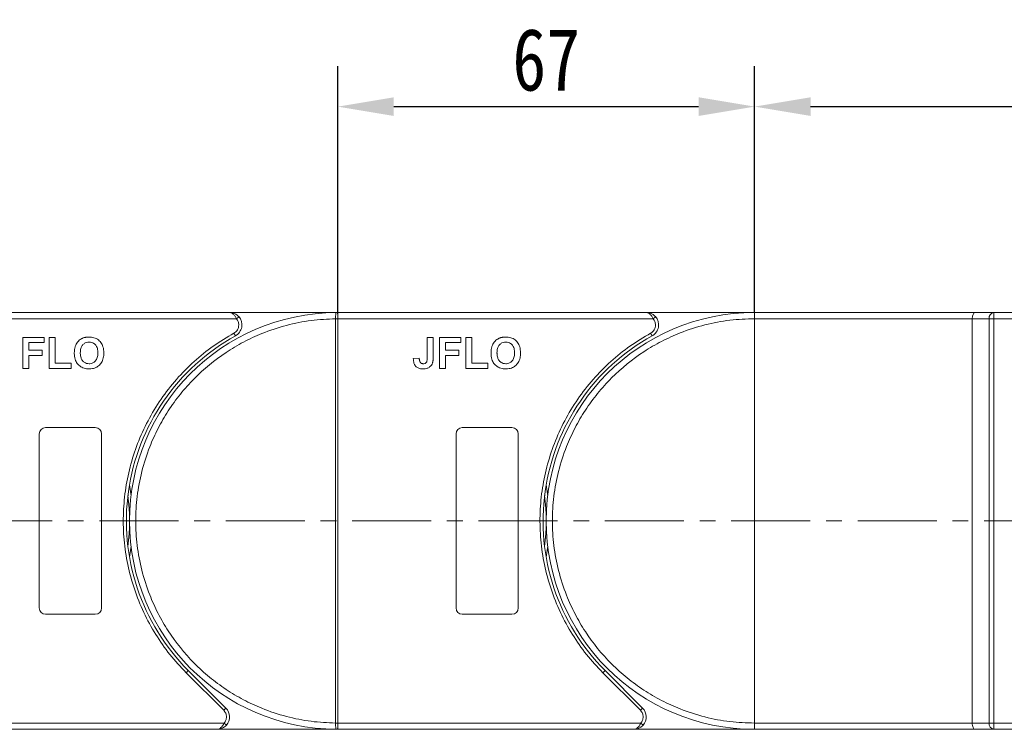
# Model space of a CAD drawing. Header units: millimetres. Extents: x -1004 to 529, y -22 to 1052.
# Tile 36 of 78: x -288 to -130, y 708 to 822. Entities that reach past the tile are written whole.
import ezdxf

# ---------------------------------------------------------------- set-up
doc = ezdxf.new("R2010")
doc.units = ezdxf.units.MM
doc.linetypes.add('CENTERX2', pattern=[20.32, 12.7, -2.54, 2.54, -2.54])
doc.styles.get("Standard").update_dxf_attribs({"font": '仿宋_GB2312.ttf', "width": 0.8})
doc.dimstyles.new('副本 ISO-45.1', dxfattribs={"dimtxt": 10, "dimasz": 9, "dimexe": 6.5, "dimexo": 0.625, "dimgap": 2.5, "dimtad": 1, "dimdsep": 46, "dimtxsty": 'Standard', "dimcen": 2.5, "dimadec": 0, "dimazin": 0, "dimtfac": 1, "dimtmove": 0, "dimatfit": 3, "dimfxl": 0, "dimarcsym": 0})

# ---------------------------------------------------------------- blocks, each defined once
blk = doc.blocks.new('*D3227')
at = {"color": 0, "lineweight": -2}
for p, q in [((-170.23, 775.18), (-170.23, 814.66)), ((-76.23, 772.68), (-76.23, 814.66)), ((-161.23, 808.16), (-85.23, 808.16))]:
    blk.add_line(p, q, dxfattribs=at)
at = {"color": 0, "lineweight": 9}
for points in [[(-161.23, 809.66), (-161.23, 806.66), (-170.23, 808.16)], [(-85.23, 809.66), (-85.23, 806.66), (-76.23, 808.16)]]:
    blk.add_solid(points, dxfattribs=at)
at = {"layer": 'Defpoints', "color": 0, "lineweight": 9}
for p in [(-76.23, 808.16), (-170.23, 774.56), (-76.23, 772.06)]:
    blk.add_point(p, dxfattribs=at)
at = {"color": 0, "lineweight": 9, "insert": (-123.23, 815.66), "char_height": 10, "attachment_point": 5}
blk.add_mtext('94', dxfattribs=at)
blk = doc.blocks.new('*D3228')
at = {"color": 0, "lineweight": -2}
for p, q in [((-237.23, 774.83), (-237.23, 814.66)), ((-170.23, 775.18), (-170.23, 814.66)), ((-228.23, 808.16), (-179.23, 808.16))]:
    blk.add_line(p, q, dxfattribs=at)
at = {"color": 0, "lineweight": 9}
for points in [[(-228.23, 809.66), (-228.23, 806.66), (-237.23, 808.16)], [(-179.23, 809.66), (-179.23, 806.66), (-170.23, 808.16)]]:
    blk.add_solid(points, dxfattribs=at)
at = {"layer": 'Defpoints', "color": 0, "lineweight": 9}
for p in [(-170.23, 808.16), (-237.23, 774.21), (-170.23, 774.56)]:
    blk.add_point(p, dxfattribs=at)
at = {"color": 0, "lineweight": 9, "insert": (-203.73, 815.66), "char_height": 10, "attachment_point": 5}
blk.add_mtext('67', dxfattribs=at)

msp = doc.modelspace()

# ---------------------------------------------------------------- linework, layer by layer
at = {"color": 7, "linetype": 'Continuous', "lineweight": 15}
for p, q in [((-254.66, 775.06), (-304.232, 775.06)), ((-237.232, 775.06), (-254.66, 775.06)), ((-253.542, 774.06), (-253.169, 774.393)), ((-237.466, 775.059), (-237.232, 775.06)), ((-187.66, 775.06), (-237.232, 775.06)), ((-170.232, 775.06), (-187.66, 775.06)), ((-186.542, 774.06), (-186.169, 774.393)), ((-134.772, 775.06), (-170.232, 775.06)), ((-131.772, 775.06), (-134.772, 775.06)), ((-131.772, 775.06), (-131.772, 774.06)), ((-79.232, 775.06), (-131.772, 775.06)), ((-304.232, 774.06), (-253.542, 774.06)), ((-237.582, 774.058), (-237.582, 774.061)), ((-237.582, 709.062), (-237.582, 774.058)), ((-237.582, 774.058), (-237.232, 774.058)), ((-237.232, 774.06), (-186.542, 774.06)), ((-237.232, 774.058), (-237.232, 709.062)), ((-170.232, 709.06), (-170.232, 774.06)), ((-170.232, 774.06), (-135.232, 774.06)), ((-135.232, 774.06), (-132.531, 774.06)), ((-135.232, 774.06), (-135.232, 709.06)), ((-132.531, 709.06), (-132.531, 774.06)), ((-132.531, 774.06), (-131.772, 774.06)), ((-131.772, 774.06), (-79.232, 774.06)), ((-131.772, 774.06), (-131.772, 709.06)), ((-287.873, 771.06), (-284.475, 771.06)), ((-287.873, 766.06), (-287.873, 771.06)), ((-284.475, 771.06), (-284.475, 770.226)), ((-283.642, 771.06), (-282.68, 771.06)), ((-283.642, 766.06), (-283.642, 771.06)), ((-282.68, 771.06), (-282.68, 766.893)), ((-253.692, 771.31), (-253.934, 771.747)), ((-222.86, 767.823), (-222.86, 771.06)), ((-222.86, 771.06), (-221.898, 771.06)), ((-221.898, 771.06), (-221.898, 767.908)), ((-220.873, 766.06), (-220.873, 771.06)), ((-220.873, 771.06), (-217.475, 771.06)), ((-217.475, 771.06), (-217.475, 770.226)), ((-216.642, 766.06), (-216.642, 771.06)), ((-216.642, 771.06), (-215.68, 771.06)), ((-215.68, 771.06), (-215.68, 766.893)), ((-186.692, 771.31), (-186.934, 771.747)), ((-284.475, 770.226), (-286.911, 770.226)), ((-286.911, 770.226), (-286.911, 769.008)), ((-217.475, 770.226), (-219.911, 770.226)), ((-219.911, 770.226), (-219.911, 769.008)), ((-286.911, 769.008), (-284.796, 769.008)), ((-284.796, 768.175), (-286.911, 768.175)), ((-286.911, 768.175), (-286.911, 766.06)), ((-284.796, 769.008), (-284.796, 768.175)), ((-219.911, 769.008), (-217.796, 769.008)), ((-219.911, 768.175), (-219.911, 766.06)), ((-217.796, 768.175), (-219.911, 768.175)), ((-217.796, 769.008), (-217.796, 768.175)), ((-282.68, 766.893), (-280.116, 766.893)), ((-280.116, 766.893), (-280.116, 766.06)), ((-224.142, 767.726), (-225.104, 767.662)), ((-215.68, 766.893), (-213.116, 766.893)), ((-213.116, 766.893), (-213.116, 766.06)), ((-286.911, 766.06), (-287.873, 766.06)), ((-280.116, 766.06), (-283.642, 766.06)), ((-219.911, 766.06), (-220.873, 766.06)), ((-213.116, 766.06), (-216.642, 766.06)), ((-285.232, 727.56), (-285.232, 755.56)), ((-284.232, 756.56), (-276.232, 756.56)), ((-275.232, 755.56), (-275.232, 727.56)), ((-218.232, 727.56), (-218.232, 755.56)), ((-217.232, 756.56), (-209.232, 756.56)), ((-208.232, 755.56), (-208.232, 727.56)), ((-276.232, 726.56), (-284.232, 726.56)), ((-209.232, 726.56), (-217.232, 726.56)), ((-261.627, 717.164), (-261.273, 717.518)), ((-255.583, 711.12), (-261.627, 717.164)), ((-255.229, 711.474), (-261.273, 717.518)), ((-194.627, 717.164), (-194.273, 717.518)), ((-188.583, 711.12), (-194.627, 717.164)), ((-188.229, 711.474), (-194.273, 717.518)), ((-255.583, 711.12), (-255.229, 711.474)), ((-188.583, 711.12), (-188.229, 711.474)), ((-255.525, 709.06), (-304.232, 709.06)), ((-304.232, 708.06), (-256.643, 708.06)), ((-256.643, 708.06), (-237.232, 708.06)), ((-255.153, 708.726), (-255.525, 709.06)), ((-237.232, 709.062), (-237.582, 709.062)), ((-237.582, 709.059), (-237.582, 709.062)), ((-237.232, 708.06), (-237.466, 708.06)), ((-188.525, 709.06), (-237.232, 709.06)), ((-237.232, 708.06), (-189.643, 708.06)), ((-189.643, 708.06), (-170.232, 708.06)), ((-188.153, 708.726), (-188.525, 709.06)), ((-135.232, 709.06), (-170.232, 709.06)), ((-170.232, 708.06), (-134.772, 708.06)), ((-132.531, 709.06), (-135.232, 709.06)), ((-134.772, 708.06), (-131.772, 708.06)), ((-131.772, 709.06), (-132.531, 709.06)), ((-79.232, 709.06), (-131.772, 709.06)), ((-131.772, 708.06), (-131.772, 709.06)), ((-131.772, 708.06), (-79.232, 708.06))]:
    msp.add_line(p, q, dxfattribs=at)
at = {"color": 1, "linetype": 'CENTERX2', "lineweight": 13}
msp.add_line((-59.666, 741.56), (-371.232, 741.56), dxfattribs=at)
at = {"color": 7, "linetype": 'Continuous', "lineweight": 15, "flags": 128}
for points in [[(-270.732, 747.369), (-270.513, 745.926), (-270.48, 745.66)], [(-203.732, 747.369), (-203.513, 745.926), (-203.48, 745.66)], [(-270.48, 737.459), (-270.513, 737.193), (-270.732, 735.75)], [(-203.48, 737.459), (-203.513, 737.193), (-203.732, 735.75)]]:
    msp.add_lwpolyline(points, dxfattribs=at)
at = {"color": 7, "linetype": 'Continuous', "lineweight": 15}
for centre, radius, start, end in [((-237.232, 741.56), 33.5, 90.40019, 269.59981), ((-254.66, 773.06), 2, 298.95502, 41.81031), ((-237.468, 774.764), 0.295, 36.63988, 89.46164), ((-170.232, 741.56), 33.5, 90, 270), ((-187.66, 773.06), 2, 298.95502, 41.81031), ((-131.632, 774.166), 0.905, 98.86498, 186.71937), ((-237.494, 743.877), 30.184, 89.50169, 90.1661), ((-237.232, 741.56), 34, 118.95502, 225), ((-170.232, 741.56), 34, 118.95502, 225), ((-284.232, 755.56), 1, 90, 180), ((-276.232, 755.56), 1, 0, 90), ((-217.232, 755.56), 1, 90, 180), ((-209.232, 755.56), 1, 0, 90), ((-304.232, 741.56), 33.5, 352.96973, 7.03027), ((-237.232, 741.56), 33.5, 352.96973, 7.03027), ((-284.232, 727.56), 1, 180, 270), ((-276.232, 727.56), 1, 270, 360), ((-217.232, 727.56), 1, 180, 270), ((-209.232, 727.56), 1, 270, 360), ((-256.643, 710.06), 2, 318.18969, 45), ((-189.643, 710.06), 2, 318.18969, 45), ((-237.494, 739.242), 30.184, 269.8339, 270.49831), ((-237.468, 708.356), 0.295, 270.53836, 323.36012), ((-131.632, 708.954), 0.905, 173.28063, 261.13502)]:
    msp.add_arc(centre, radius, start, end, dxfattribs=at)
for centre, start_param, end_param in [((-134.772, 774.06), 0, 1.5707963), ((-134.772, 709.06), 1.5707963, 3.1415927)]:
    msp.add_ellipse(centre, major_axis=(0, 1), ratio=0.4599349, start_param=start_param, end_param=end_param, dxfattribs=at)
for points, knots in [([(-253.542, 774.06), (-253.61, 774.195), (-253.754, 774.483), (-254.033, 774.809), (-254.343, 775.021), (-254.554, 775.047), (-254.66, 775.06)], [0, 0, 0, 0, 0.23435025, 0.49819532, 0.74886904, 1, 1, 1, 1]), ([(-254.66, 775.06), (-254.391, 775.029), (-253.972, 774.981), (-253.474, 774.694), (-253.264, 774.487), (-253.169, 774.393)], [0, 0, 0, 0, 0.4984129, 0.772928, 1, 1, 1, 1]), ([(-237.582, 774.061), (-237.582, 774.151), (-237.583, 774.316), (-237.582, 774.561), (-237.58, 774.756), (-237.568, 774.904), (-237.549, 774.996), (-237.519, 775.05), (-237.483, 775.056), (-237.466, 775.059)], [0, 0, 0, 0, 0.172016, 0.3127556, 0.4995985, 0.630391, 0.7580256, 0.8892284, 1, 1, 1, 1]), ([(-237.232, 774.94), (-237.232, 774.877), (-237.232, 774.751), (-237.232, 774.457), (-237.232, 774.214), (-237.232, 774.081), (-237.232, 774.06)], [0, 0, 0, 0, 0.3133347, 0.6266911, 0.9400476, 1, 1, 1, 1]), ([(-186.542, 774.06), (-186.61, 774.195), (-186.754, 774.483), (-187.033, 774.809), (-187.343, 775.021), (-187.554, 775.047), (-187.66, 775.06)], [0, 0, 0, 0, 0.23435025, 0.49819532, 0.74886904, 1, 1, 1, 1]), ([(-187.66, 775.06), (-187.391, 775.029), (-186.972, 774.981), (-186.474, 774.694), (-186.264, 774.487), (-186.169, 774.393)], [0, 0, 0, 0, 0.4984129, 0.772928, 1, 1, 1, 1]), ([(-170.232, 774.06), (-170.232, 774.172), (-170.232, 774.397), (-170.232, 774.697), (-170.232, 774.923), (-170.232, 775.043), (-170.232, 775.055), (-170.232, 775.06)], [0, 0, 0, 0, 0.21469386, 0.42938772, 0.64408158, 0.85877544, 1, 1, 1, 1]), ([(-237.582, 709.062), (-238.895, 709.122), (-241.56, 709.244), (-245.55, 710.058), (-249.193, 711.263), (-252.429, 712.769), (-255.254, 714.448), (-257.915, 716.416), (-261.194, 719.408), (-263.982, 722.873), (-266.184, 726.674), (-267.654, 729.926), (-268.828, 733.582), (-269.57, 737.579), (-269.811, 741.56), (-269.57, 745.54), (-268.828, 749.538), (-267.654, 753.194), (-266.184, 756.446), (-264.536, 759.289), (-262.596, 761.971), (-259.64, 765.282), (-256.206, 768.107), (-252.429, 770.35), (-249.193, 771.856), (-245.549, 773.062), (-241.56, 773.875), (-238.895, 773.998), (-237.582, 774.058)], [0, 0, 0, 0, 0.038862, 0.078912, 0.1200677, 0.1522272, 0.1843815, 0.2172151, 0.2500433, 0.3156185, 0.347778, 0.3799323, 0.4210926, 0.4611415, 0.5, 0.5388632, 0.578912, 0.6200677, 0.6522272, 0.6843815, 0.7172151, 0.7500433, 0.8156185, 0.847778, 0.8799323, 0.9210926, 0.9611404, 1, 1, 1, 1]), ([(-253.934, 771.747), (-253.824, 771.819), (-253.601, 771.966), (-253.354, 772.29), (-253.19, 772.662), (-253.17, 772.929), (-253.16, 773.06)], [0, 0, 0, 0, 0.2455128, 0.5, 0.7544872, 1, 1, 1, 1]), ([(-237.232, 774.06), (-237.232, 774.059), (-237.232, 774.059), (-237.232, 774.058), (-237.232, 774.058), (-237.232, 774.058)], [0, 0, 0, 0, 0.38469928, 0.69234964, 1, 1, 1, 1]), ([(-170.232, 709.06), (-171.553, 709.106), (-174.236, 709.201), (-178.258, 709.981), (-181.937, 711.162), (-185.208, 712.653), (-188.066, 714.323), (-190.761, 716.289), (-194.081, 719.284), (-196.907, 722.762), (-199.139, 726.584), (-200.628, 729.855), (-201.817, 733.533), (-202.568, 737.555), (-202.812, 741.56), (-202.568, 745.564), (-201.816, 749.586), (-200.628, 753.265), (-199.139, 756.535), (-197.468, 759.394), (-195.503, 762.088), (-192.507, 765.409), (-189.029, 768.235), (-185.208, 770.466), (-181.937, 771.957), (-178.258, 773.138), (-174.236, 773.918), (-171.553, 774.013), (-170.232, 774.06)], [0, 0, 0, 0, 0.0388229, 0.0788496, 0.1199968, 0.1521689, 0.1843359, 0.2171925, 0.250044, 0.3156642, 0.3478363, 0.3800032, 0.421155, 0.4611806, 0.5, 0.538824, 0.5788496, 0.6199968, 0.6521689, 0.6843359, 0.7171925, 0.750044, 0.8156642, 0.8478363, 0.8800032, 0.921155, 0.9611795, 1, 1, 1, 1]), ([(-186.934, 771.747), (-186.824, 771.819), (-186.601, 771.966), (-186.354, 772.29), (-186.19, 772.662), (-186.17, 772.929), (-186.16, 773.06)], [0, 0, 0, 0, 0.2455128, 0.5, 0.7544872, 1, 1, 1, 1]), ([(-278.292, 770.927), (-278.23, 770.952), (-278.106, 771.002), (-277.922, 771.05), (-277.746, 771.086), (-277.579, 771.108), (-277.409, 771.122), (-277.296, 771.123), (-277.239, 771.124)], [0, 0, 0, 0, 0.1854289, 0.3721896, 0.5277082, 0.6838775, 0.8416784, 1, 1, 1, 1]), ([(-277.239, 771.124), (-277.105, 771.119), (-276.701, 771.106), (-276.047, 770.911), (-275.429, 770.424), (-275.001, 769.717), (-274.87, 769.066), (-274.862, 768.652), (-274.86, 768.553)], [0, 0, 0, 0, 0.1013981, 0.3069957, 0.5061443, 0.6852619, 0.9245571, 1, 1, 1, 1]), ([(-261.627, 717.164), (-262.524, 718.123), (-264.32, 720.039), (-266.591, 723.306), (-268.517, 726.828), (-270.026, 730.594), (-271.085, 734.51), (-271.671, 738.483), (-271.796, 742.455), (-271.468, 746.385), (-270.698, 750.252), (-269.479, 754.035), (-267.818, 757.691), (-265.718, 761.162), (-263.227, 764.365), (-260.402, 767.217), (-257.317, 769.729), (-255.062, 771.074), (-253.934, 771.747)], [0, 0, 0, 0, 0.0616516, 0.1233073, 0.1864354, 0.25, 0.3135645, 0.3766927, 0.4383422, 0.5, 0.5616495, 0.6233073, 0.6864354, 0.75, 0.8135645, 0.8766927, 0.9383443, 1, 1, 1, 1]), ([(-211.292, 770.927), (-211.23, 770.952), (-211.106, 771.002), (-210.922, 771.05), (-210.746, 771.086), (-210.579, 771.108), (-210.409, 771.122), (-210.296, 771.123), (-210.239, 771.124)], [0, 0, 0, 0, 0.1854289, 0.3721896, 0.5277082, 0.6838775, 0.8416784, 1, 1, 1, 1]), ([(-210.239, 771.124), (-210.105, 771.119), (-209.701, 771.106), (-209.047, 770.911), (-208.429, 770.424), (-208.001, 769.717), (-207.87, 769.066), (-207.862, 768.652), (-207.86, 768.553)], [0, 0, 0, 0, 0.1013981, 0.3069957, 0.5061443, 0.6852619, 0.9245571, 1, 1, 1, 1]), ([(-194.627, 717.164), (-195.524, 718.123), (-197.32, 720.039), (-199.591, 723.306), (-201.517, 726.828), (-203.026, 730.594), (-204.085, 734.51), (-204.671, 738.483), (-204.796, 742.455), (-204.468, 746.385), (-203.698, 750.252), (-202.479, 754.035), (-200.818, 757.691), (-198.718, 761.162), (-196.227, 764.365), (-193.402, 767.217), (-190.317, 769.729), (-188.062, 771.074), (-186.934, 771.747)], [0, 0, 0, 0, 0.0616516, 0.1233073, 0.1864354, 0.25, 0.3135645, 0.3766927, 0.4383422, 0.5, 0.5616495, 0.6233073, 0.6864354, 0.75, 0.8135645, 0.8766927, 0.9383443, 1, 1, 1, 1]), ([(-279.604, 768.53), (-279.603, 768.596), (-279.602, 768.73), (-279.587, 768.937), (-279.563, 769.15), (-279.521, 769.37), (-279.465, 769.589), (-279.408, 769.73), (-279.38, 769.801)], [0, 0, 0, 0, 0.1539502, 0.3081809, 0.478699, 0.6499612, 0.8242026, 1, 1, 1, 1]), ([(-279.38, 769.801), (-279.32, 769.921), (-279.2, 770.16), (-278.883, 770.551), (-278.563, 770.805), (-278.321, 770.914), (-278.292, 770.927)], [0, 0, 0, 0, 0.2508959, 0.5021661, 0.9405117, 1, 1, 1, 1]), ([(-278.642, 768.563), (-278.638, 768.696), (-278.628, 769.033), (-278.51, 769.511), (-278.225, 769.926), (-277.867, 770.181), (-277.514, 770.28), (-277.3, 770.288), (-277.227, 770.29)], [0, 0, 0, 0, 0.15861661, 0.40086372, 0.57305935, 0.74548557, 0.91298519, 1, 1, 1, 1]), ([(-277.227, 770.29), (-277.092, 770.282), (-276.822, 770.265), (-276.438, 770.096), (-276.127, 769.809), (-275.889, 769.347), (-275.827, 768.918), (-275.822, 768.632), (-275.821, 768.577)], [0, 0, 0, 0, 0.16029217, 0.32192242, 0.49076139, 0.65756923, 0.93388265, 1, 1, 1, 1]), ([(-212.604, 768.53), (-212.603, 768.596), (-212.602, 768.73), (-212.587, 768.937), (-212.563, 769.15), (-212.521, 769.37), (-212.465, 769.589), (-212.408, 769.73), (-212.38, 769.801)], [0, 0, 0, 0, 0.1539502, 0.3081809, 0.478699, 0.6499612, 0.8242026, 1, 1, 1, 1]), ([(-212.38, 769.801), (-212.32, 769.921), (-212.2, 770.16), (-211.883, 770.551), (-211.563, 770.805), (-211.321, 770.914), (-211.292, 770.927)], [0, 0, 0, 0, 0.2508959, 0.5021661, 0.9405117, 1, 1, 1, 1]), ([(-211.642, 768.563), (-211.638, 768.696), (-211.628, 769.033), (-211.51, 769.511), (-211.225, 769.926), (-210.867, 770.181), (-210.514, 770.28), (-210.3, 770.288), (-210.227, 770.29)], [0, 0, 0, 0, 0.15861661, 0.40086372, 0.57305935, 0.74548557, 0.91298519, 1, 1, 1, 1]), ([(-210.227, 770.29), (-210.092, 770.282), (-209.822, 770.265), (-209.438, 770.096), (-209.127, 769.809), (-208.889, 769.347), (-208.827, 768.918), (-208.822, 768.632), (-208.821, 768.577)], [0, 0, 0, 0, 0.1602922, 0.3219224, 0.4907614, 0.6575692, 0.9338827, 1, 1, 1, 1]), ([(-277.225, 765.996), (-277.358, 766), (-277.762, 766.014), (-278.422, 766.204), (-279.044, 766.693), (-279.469, 767.403), (-279.594, 768.04), (-279.602, 768.441), (-279.604, 768.53)], [0, 0, 0, 0, 0.1021706, 0.3092201, 0.51365, 0.6922749, 0.9324126, 1, 1, 1, 1]), ([(-277.227, 766.829), (-277.361, 766.838), (-277.632, 766.857), (-278.012, 767.038), (-278.336, 767.339), (-278.585, 767.832), (-278.638, 768.264), (-278.642, 768.534), (-278.642, 768.563)], [0, 0, 0, 0, 0.1597099, 0.3204292, 0.4910735, 0.6770503, 0.9662903, 1, 1, 1, 1]), ([(-275.821, 768.577), (-275.826, 768.443), (-275.837, 768.068), (-275.977, 767.546), (-276.324, 767.126), (-276.701, 766.896), (-277.021, 766.834), (-277.194, 766.83), (-277.227, 766.829)], [0, 0, 0, 0, 0.1585903, 0.4472388, 0.6203806, 0.7935748, 0.9612953, 1, 1, 1, 1]), ([(-274.86, 768.553), (-274.863, 768.419), (-274.874, 768.017), (-275.016, 767.377), (-275.407, 766.715), (-275.981, 766.248), (-276.621, 766.023), (-277.042, 766.004), (-277.225, 765.996)], [0, 0, 0, 0, 0.1018882, 0.3073435, 0.4929627, 0.6786474, 0.8607914, 1, 1, 1, 1]), ([(-222.86, 767.823), (-222.863, 767.69), (-222.868, 767.459), (-222.917, 767.18), (-223.007, 767.001), (-223.125, 766.904), (-223.292, 766.839), (-223.419, 766.833), (-223.497, 766.829)], [0, 0, 0, 0, 0.2920273, 0.5048541, 0.6139046, 0.723685, 0.8298165, 1, 1, 1, 1]), ([(-221.898, 767.908), (-221.899, 767.841), (-221.901, 767.708), (-221.909, 767.528), (-221.923, 767.369), (-221.943, 767.231), (-221.967, 767.092), (-221.994, 767.002), (-222.008, 766.957)], [0, 0, 0, 0, 0.2082698, 0.416707, 0.5614806, 0.7065734, 0.8528245, 1, 1, 1, 1]), ([(-210.225, 765.996), (-210.358, 766), (-210.762, 766.014), (-211.422, 766.204), (-212.044, 766.693), (-212.469, 767.403), (-212.594, 768.04), (-212.602, 768.441), (-212.604, 768.53)], [0, 0, 0, 0, 0.1021706, 0.3092201, 0.51365, 0.6922749, 0.9324126, 1, 1, 1, 1]), ([(-210.227, 766.829), (-210.361, 766.838), (-210.632, 766.857), (-211.012, 767.038), (-211.336, 767.339), (-211.585, 767.832), (-211.638, 768.264), (-211.642, 768.534), (-211.642, 768.563)], [0, 0, 0, 0, 0.1597099, 0.3204292, 0.4910735, 0.6770503, 0.9662903, 1, 1, 1, 1]), ([(-208.821, 768.577), (-208.826, 768.443), (-208.837, 768.068), (-208.977, 767.546), (-209.324, 767.126), (-209.701, 766.896), (-210.021, 766.834), (-210.194, 766.83), (-210.227, 766.829)], [0, 0, 0, 0, 0.1585903, 0.4472388, 0.6203806, 0.7935748, 0.9612953, 1, 1, 1, 1]), ([(-207.86, 768.553), (-207.863, 768.419), (-207.874, 768.017), (-208.016, 767.377), (-208.407, 766.715), (-208.981, 766.248), (-209.621, 766.023), (-210.042, 766.004), (-210.225, 765.996)], [0, 0, 0, 0, 0.1018882, 0.3073435, 0.4929627, 0.6786474, 0.8607914, 1, 1, 1, 1]), ([(-223.559, 765.996), (-223.693, 766.001), (-223.997, 766.014), (-224.449, 766.175), (-224.807, 766.501), (-225.062, 767.008), (-225.087, 767.405), (-225.104, 767.662)], [0, 0, 0, 0, 0.1552919, 0.3531453, 0.543243, 0.704067, 1, 1, 1, 1]), ([(-224.012, 767.104), (-224.031, 767.141), (-224.069, 767.216), (-224.097, 767.33), (-224.116, 767.435), (-224.129, 767.532), (-224.137, 767.629), (-224.14, 767.694), (-224.142, 767.726)], [0, 0, 0, 0, 0.1938055, 0.3931273, 0.5440688, 0.6954121, 0.8476129, 1, 1, 1, 1]), ([(-223.497, 766.829), (-223.538, 766.83), (-223.622, 766.833), (-223.733, 766.865), (-223.826, 766.91), (-223.899, 766.965), (-223.962, 767.03), (-223.995, 767.079), (-224.012, 767.104)], [0, 0, 0, 0, 0.202387, 0.4109073, 0.5578292, 0.7094718, 0.8532239, 1, 1, 1, 1]), ([(-222.008, 766.957), (-222.062, 766.833), (-222.17, 766.584), (-222.473, 766.281), (-222.939, 766.032), (-223.325, 766.009), (-223.559, 765.996)], [0, 0, 0, 0, 0.2064605, 0.4135145, 0.6452106, 1, 1, 1, 1]), ([(-256.643, 708.06), (-256.537, 708.073), (-256.326, 708.099), (-256.016, 708.311), (-255.737, 708.636), (-255.593, 708.924), (-255.525, 709.06)], [0, 0, 0, 0, 0.2515188, 0.5017844, 0.7656323, 1, 1, 1, 1]), ([(-255.153, 708.726), (-255.248, 708.633), (-255.457, 708.426), (-255.956, 708.138), (-256.374, 708.09), (-256.643, 708.06)], [0, 0, 0, 0, 0.2270634, 0.5015869, 1, 1, 1, 1]), ([(-237.466, 708.06), (-237.483, 708.063), (-237.52, 708.07), (-237.549, 708.124), (-237.568, 708.217), (-237.58, 708.363), (-237.582, 708.559), (-237.583, 708.804), (-237.582, 708.968), (-237.582, 709.059)], [0, 0, 0, 0, 0.1119973, 0.2448439, 0.3691679, 0.5008987, 0.6875333, 0.8281382, 1, 1, 1, 1]), ([(-237.232, 709.062), (-237.232, 709.061), (-237.232, 709.061), (-237.232, 709.06), (-237.232, 709.06), (-237.232, 709.06)], [0, 0, 0, 0, 0.3846661, 0.6923333, 1, 1, 1, 1]), ([(-237.232, 709.06), (-237.232, 708.947), (-237.232, 708.722), (-237.232, 708.423), (-237.232, 708.256), (-237.232, 708.19), (-237.232, 708.179)], [0, 0, 0, 0, 0.3133566, 0.6267132, 0.9400698, 1, 1, 1, 1]), ([(-189.643, 708.06), (-189.537, 708.073), (-189.326, 708.099), (-189.016, 708.311), (-188.737, 708.636), (-188.593, 708.924), (-188.525, 709.06)], [0, 0, 0, 0, 0.2515188, 0.5017844, 0.7656323, 1, 1, 1, 1]), ([(-188.153, 708.726), (-188.248, 708.633), (-188.457, 708.426), (-188.956, 708.138), (-189.374, 708.09), (-189.643, 708.06)], [0, 0, 0, 0, 0.2270634, 0.50158693, 1, 1, 1, 1]), ([(-170.232, 708.06), (-170.232, 708.071), (-170.232, 708.093), (-170.232, 708.265), (-170.232, 708.519), (-170.232, 708.8), (-170.232, 708.986), (-170.232, 709.06)], [0, 0, 0, 0, 0.2146939, 0.4293877, 0.6440816, 0.8587754, 1, 1, 1, 1])]:
    msp.add_open_spline(points, degree=3, knots=knots, dxfattribs=at)
for points in [[(-237.232, 775.06), (-237.232, 775.054), (-237.232, 775.044), (-237.232, 774.975), (-237.232, 774.94)], [(-253.16, 773.06), (-253.178, 773.244), (-253.213, 773.613), (-253.432, 773.911), (-253.542, 774.06)], [(-186.16, 773.06), (-186.178, 773.244), (-186.213, 773.613), (-186.432, 773.911), (-186.542, 774.06)], [(-255.143, 710.06), (-255.164, 710.258), (-255.205, 710.656), (-255.457, 710.965), (-255.583, 711.12)], [(-188.143, 710.06), (-188.164, 710.258), (-188.205, 710.656), (-188.457, 710.965), (-188.583, 711.12)], [(-255.525, 709.06), (-255.416, 709.209), (-255.196, 709.507), (-255.161, 709.875), (-255.143, 710.06)], [(-188.525, 709.06), (-188.416, 709.209), (-188.196, 709.507), (-188.161, 709.875), (-188.143, 710.06)], [(-237.232, 708.179), (-237.232, 708.145), (-237.232, 708.075), (-237.232, 708.065), (-237.232, 708.06)]]:
    msp.add_open_spline(points, degree=3, dxfattribs=at)

# ---------------------------------------------------------------- dimensions: what is measured, and where the dimension line sits
at = {"color": 5, "lineweight": 9}
for base, p1, p2, picture, middle in [((-170.232, 808.159), (-237.232, 774.205), (-170.232, 774.56), '*D3228', (-203.732, 815.659)), ((-76.232, 808.159), (-170.232, 774.56), (-76.232, 772.06), '*D3227', (-123.232, 815.659))]:
    dim = msp.add_linear_dim(base=base, p1=p1, p2=p2, dimstyle='副本 ISO-45.1', dxfattribs=at)
    dim.commit()
    dim.dimension.update_dxf_attribs({"geometry": picture, "text_midpoint": middle})

doc.saveas('drawing.dxf')
